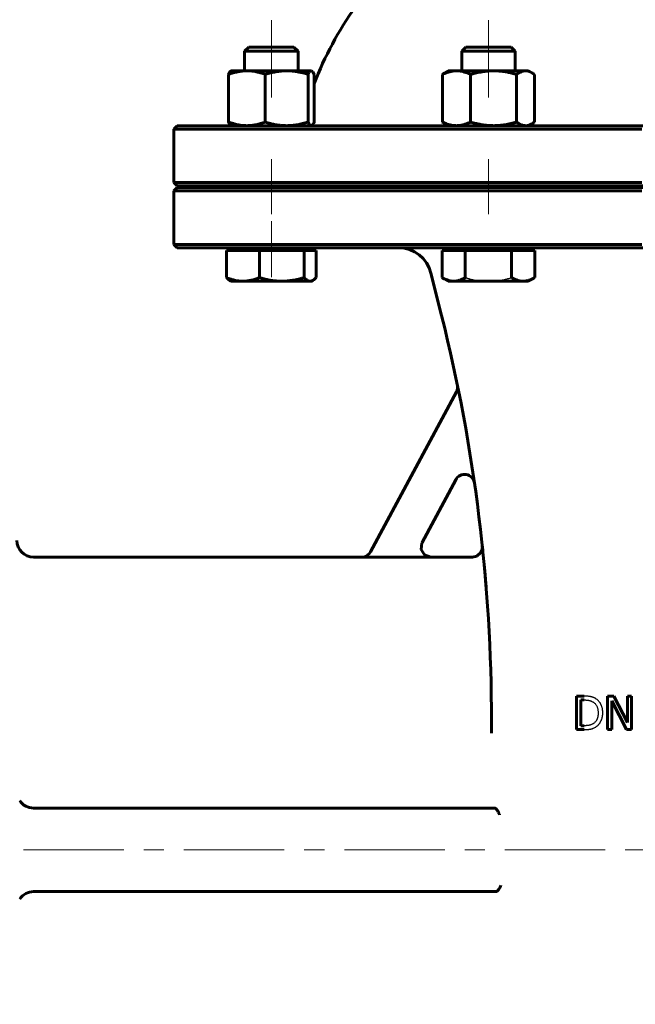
# Model space of a CAD drawing. Header units: millimetres. Extents: x 0 to 594, y 0 to 420.
# Tile 4 of 22: x 197 to 243, y 158 to 232. Entities that reach past the tile are written whole.
import ezdxf

# ---------------------------------------------------------------- set-up
doc = ezdxf.new("R2010")
doc.units = ezdxf.units.MM
for name, pattern in [('K5LT-1', [0]), ('K5LT_AXLED', [12, 7.5, -1.5, 1.5, -1.5]), ('K5LT_BASIC', [0]), ('K5LT_THIN', [0])]:
    doc.linetypes.add(name, pattern=pattern)
doc.layers.add('Системный слой', color=7, linetype='Continuous')
doc.layers.add('Системный слой (1)', color=7, linetype='Continuous', true_color=0x6c6c6c)
doc.styles.add('KDIMTEXTSTYLE', font='GOST_AU.SHX', dxfattribs={"width": 0.96, "oblique": 15, "height": 5})
doc.styles.add('KTEXTSTYLE', font='GOST_AU.SHX', dxfattribs={"width": 0.56, "height": 5})
doc.dimstyles.new('KDIMSTYLE (0.25)', dxfattribs={"dimtxt": 5, "dimasz": 1, "dimexe": 2, "dimexo": 0, "dimgap": 1, "dimtad": 1, "dimlfac": 4, "dimtxsty": 'KDIMTEXTSTYLE', "dimsah": 1, "dimcen": 0, "dimdle": 1, "dimadec": 0, "dimazin": 0, "dimtfac": 0.667, "dimtmove": 0, "dimatfit": 3, "dimfxl": 1, "dimtvp": 1, "dimtolj": 1, "dimtzin": 0, "dimarcsym": 0})

# ---------------------------------------------------------------- blocks, each defined once
blk = doc.blocks.new('U0')
at = {"layer": 'Системный слой (1)', "color": 143, "linetype": 'K5LT_BASIC', "lineweight": 60, "true_color": 0x33acca}
for p, q in [((222.439, 191.783), (197.905, 191.783)), ((230.722, 191.783), (227.623, 191.783))]:
    blk.add_line(p, q, dxfattribs=at)
blk = doc.blocks.new('U5')
at = {"layer": 'Системный слой (1)', "color": 143, "linetype": 'K5LT_BASIC', "lineweight": 60, "true_color": 0x33acca}
for p, q in [((208.655, 214.908), (243.405, 214.908)), ((243.405, 214.908), (278.155, 214.908))]:
    blk.add_line(p, q, dxfattribs=at)
blk = doc.blocks.new('U8')
at = {"layer": 'Системный слой (1)', "color": 143, "linetype": 'K5LT_BASIC', "lineweight": 60, "true_color": 0x33acca}
for p, q in [((243.405, 224.033), (208.655, 224.033)), ((278.155, 224.033), (243.405, 224.033))]:
    blk.add_line(p, q, dxfattribs=at)
blk = doc.blocks.new('U9')
at = {"layer": 'Системный слой (1)', "color": 143, "linetype": 'K5LT_BASIC', "lineweight": 60, "true_color": 0x33acca}
for start, end in [(106.60143, 113.29474), (66.70526, 73.39857), (130.49686, 159.04859), (20.93284, 49.50314)]:
    blk.add_arc((243.405, 217.771), 26.25, start, end, dxfattribs=at)
blk = doc.blocks.new('U15')
at = {"layer": 'Системный слой (1)', "color": 143, "linetype": 'K5LT_BASIC', "lineweight": 60, "true_color": 0x33acca}
for p, q in [((208.655, 219.533), (243.405, 219.533)), ((243.405, 219.533), (278.155, 219.533))]:
    blk.add_line(p, q, dxfattribs=at)
blk = doc.blocks.new('U17')
at = {"layer": 'Системный слой (1)', "color": 143, "linetype": 'K5LT_BASIC', "lineweight": 60, "true_color": 0x33acca}
for p, q in [((226.893, 192.364), (226.943, 192.848)), ((226.943, 192.848), (226.962, 192.888)), ((227.147, 191.954), (226.893, 192.364)), ((227.623, 191.783), (227.147, 191.954))]:
    blk.add_line(p, q, dxfattribs=at)
blk = doc.blocks.new('U19')
at = {"layer": 'Системный слой (1)', "color": 143, "linetype": 'K5LT_BASIC', "lineweight": 60, "true_color": 0x33acca}
for p, q in [((243.405, 219.408), (208.655, 219.408)), ((278.155, 219.408), (243.405, 219.408))]:
    blk.add_line(p, q, dxfattribs=at)
blk = doc.blocks.new('U21')
at = {"layer": 'Системный слой (1)', "color": 143, "linetype": 'K5LT_BASIC', "lineweight": 60, "true_color": 0x33acca}
for p, q in [((231.353, 192.128), (231.046, 191.857)), ((231.448, 192.347), (231.353, 192.128)), ((231.468, 192.464), (231.448, 192.347)), ((231.472, 192.524), (231.468, 192.464)), ((231.469, 192.594), (231.469, 192.594)), ((231.469, 192.594), (231.469, 192.594)), ((231.469, 192.594), (231.469, 192.594)), ((231.469, 192.594), (231.469, 192.594)), ((231.469, 192.594), (231.469, 192.593)), ((231.469, 192.593), (231.47, 192.592)), ((231.47, 192.592), (231.47, 192.591)), ((231.47, 192.591), (231.47, 192.59)), ((231.47, 192.59), (231.47, 192.588)), ((231.47, 192.588), (231.47, 192.588)), ((231.47, 192.588), (231.47, 192.588)), ((231.47, 192.588), (231.47, 192.587)), ((231.47, 192.587), (231.47, 192.587)), ((231.47, 192.587), (231.47, 192.587)), ((231.47, 192.587), (231.47, 192.586)), ((231.47, 192.586), (231.47, 192.585)), ((231.47, 192.585), (231.47, 192.585)), ((231.47, 192.585), (231.47, 192.585)), ((231.47, 192.585), (231.47, 192.584)), ((231.47, 192.584), (231.47, 192.584)), ((231.47, 192.584), (231.47, 192.584)), ((231.47, 192.584), (231.47, 192.584)), ((231.47, 192.584), (231.47, 192.584)), ((231.47, 192.584), (231.47, 192.583)), ((231.47, 192.583), (231.47, 192.582)), ((231.47, 192.582), (231.47, 192.582)), ((231.47, 192.582), (231.47, 192.582)), ((231.47, 192.582), (231.47, 192.582)), ((231.47, 192.582), (231.47, 192.581)), ((231.47, 192.581), (231.47, 192.579)), ((231.47, 192.579), (231.471, 192.576)), ((231.471, 192.576), (231.471, 192.568)), ((231.471, 192.568), (231.472, 192.554)), ((231.472, 192.554), (231.472, 192.524)), ((231.046, 191.857), (230.722, 191.783))]:
    blk.add_line(p, q, dxfattribs=at)
blk = doc.blocks.new('U33')
at = {"layer": 'Системный слой (1)', "color": 143, "linetype": 'K5LT_BASIC', "lineweight": 60, "true_color": 0x33acca}
for p, q in [((234.732, 228.132), (234.695, 228.133)), ((234.888, 228.109), (234.732, 228.132)), ((235.047, 228.054), (234.888, 228.109)), ((235.173, 227.989), (235.047, 228.054)), ((235.234, 227.953), (235.173, 227.989)), ((235.296, 227.911), (235.234, 227.953)), ((235.359, 227.865), (235.296, 227.911))]:
    blk.add_line(p, q, dxfattribs=at)
blk = doc.blocks.new('U36')
at = {"layer": 'Системный слой (1)', "color": 143, "linetype": 'K5LT_BASIC', "lineweight": 60, "true_color": 0x33acca}
for p, q in [((218.68, 228.131), (218.662, 228.133)), ((218.697, 228.126), (218.68, 228.131)), ((218.715, 228.118), (218.697, 228.126)), ((218.729, 228.109), (218.715, 228.118)), ((218.785, 228.052), (218.729, 228.109)), ((218.844, 227.959), (218.785, 228.052)), ((218.891, 227.865), (218.844, 227.959))]:
    blk.add_line(p, q, dxfattribs=at)
blk = doc.blocks.new('U39')
at = {"layer": 'Системный слой (1)', "color": 143, "linetype": 'K5LT_BASIC', "lineweight": 60, "true_color": 0x33acca}
for p, q in [((218.951, 212.59), (219.035, 212.676)), ((218.586, 212.408), (218.655, 212.415)), ((218.655, 212.415), (218.725, 212.435)), ((218.725, 212.435), (218.794, 212.469)), ((218.794, 212.469), (218.871, 212.521)), ((218.871, 212.521), (218.951, 212.59))]:
    blk.add_line(p, q, dxfattribs=at)
blk = doc.blocks.new('U40')
at = {"layer": 'Системный слой (1)', "color": 143, "linetype": 'K5LT_BASIC', "lineweight": 60, "true_color": 0x33acca}
for p, q in [((218.663, 224.033), (218.68, 224.035)), ((218.68, 224.035), (218.697, 224.04)), ((218.697, 224.04), (218.715, 224.048)), ((218.715, 224.048), (218.771, 224.097)), ((218.771, 224.097), (218.829, 224.18)), ((218.829, 224.18), (218.891, 224.301))]:
    blk.add_line(p, q, dxfattribs=at)
blk = doc.blocks.new('U42')
at = {"layer": 'Системный слой (1)', "color": 143, "linetype": 'K5LT_BASIC', "lineweight": 60, "true_color": 0x33acca}
for p, q in [((234.695, 224.033), (234.851, 224.049)), ((234.851, 224.049), (235.01, 224.097)), ((235.01, 224.097), (235.173, 224.177)), ((235.173, 224.177), (235.236, 224.215)), ((235.236, 224.215), (235.298, 224.256)), ((235.298, 224.256), (235.359, 224.301))]:
    blk.add_line(p, q, dxfattribs=at)
blk = doc.blocks.new('D8')
at = {"layer": 'Системный слой (1)'}
for points in [[(137.181, 346.783), (136.523, 351.783), (135.865, 346.783), (136.523, 347.283)], [(136.523, 126.783), (137.181, 131.783), (136.523, 131.283), (135.865, 131.783)]]:
    blk.add_hatch(color=7, dxfattribs=at).paths.add_polyline_path(points)
at = {"layer": 'Системный слой (1)', "color": 7, "linetype": 'K5LT_THIN', "lineweight": 18, "true_color": 0xffffff}
for p, q in [((241.53, 351.783), (134.523, 351.783)), ((135.865, 346.783), (136.523, 351.783)), ((136.523, 351.783), (137.181, 346.783)), ((136.523, 351.783), (136.523, 126.783)), ((136.523, 347.283), (135.865, 346.783)), ((137.181, 346.783), (136.523, 347.283)), ((136.523, 126.783), (135.865, 131.783)), ((135.865, 131.783), (136.523, 131.283)), ((136.523, 131.283), (137.181, 131.783)), ((137.181, 131.783), (136.523, 126.783)), ((196.655, 126.783), (134.523, 126.783))]:
    blk.add_line(p, q, dxfattribs=at)
blk.add_wipeout([(135.523, 233.61), (128.141, 233.61), (128.141, 244.502), (135.523, 244.502)]).dxf.layer = 'Системный слой (1)'
at = {"layer": 'Системный слой (1)', "color": 7, "insert": (128.936, 233.61), "char_height": 5, "attachment_point": 1, "rotation": 90, "style": 'KTEXTSTYLE'}
blk.add_mtext('\\H5.0;\\W1.000;\\Q15;\\Q15;\\W0.960;900', dxfattribs=at)
blk = doc.blocks.new('KDIMARROW_01')
at = {"layer": 'Системный слой'}
blk.add_hatch(color=0, dxfattribs=at).paths.add_polyline_path([(-5, -0.658), (0, 0), (-5, 0.658), (-4.5, 0)])
at = {"layer": 'Системный слой', "color": 0, "linetype": 'K5LT_THIN', "lineweight": 18}
for p, q in [((-4.5, 0), (-5, 0.658)), ((-5, 0.658), (0, 0)), ((0, 0), (-5, -0.658)), ((-5, -0.658), (-4.5, 0))]:
    blk.add_line(p, q, dxfattribs=at)
at = {"layer": 'Системный слой (1)', "color": 0, "linetype": 'K5LT_THIN', "lineweight": 18}
blk.add_line((243.405, 169.908), (243.155, 169.908), dxfattribs=at)

msp = doc.modelspace()

# ---------------------------------------------------------------- linework, layer by layer
at = {"layer": 'Системный слой (1)', "color": 30, "linetype": 'K5LT_AXLED', "lineweight": 18, "true_color": 0xff8000}
for p, q in [((215.6886, 226.133), (215.6886, 231.908)), ((231.9245, 231.908), (231.9245, 226.133)), ((215.6886, 217.408), (215.6886, 221.533)), ((231.9245, 221.533), (231.9245, 217.408)), ((215.6886, 212.7079), (215.6886, 216.908)), ((185.155, 169.908), (300.655, 169.908))]:
    msp.add_line(p, q, dxfattribs=at)
at = {"layer": 'Системный слой (1)', "color": 143, "linetype": 'K5LT_BASIC', "lineweight": 60, "true_color": 0x33acca}
for p, q in [((213.9953, 229.908), (213.6886, 229.6012)), ((213.6886, 229.6012), (217.1028, 229.6012)), ((213.6886, 228.133), (213.6886, 229.6012)), ((217.3819, 229.908), (213.9953, 229.908)), ((217.1028, 229.6012), (217.6886, 229.6012)), ((217.3819, 229.908), (217.6886, 229.6012)), ((217.6886, 228.133), (217.6886, 229.6012)), ((230.2312, 229.908), (229.9245, 229.6012)), ((229.9245, 228.133), (229.9245, 229.6012)), ((229.9245, 229.6012), (233.9245, 229.6012)), ((233.6178, 229.908), (230.2312, 229.908)), ((233.6178, 229.908), (233.9245, 229.6012)), ((233.9245, 228.133), (233.9245, 229.6012)), ((212.6886, 228.133), (212.6623, 228.1178)), ((212.6886, 228.133), (213.8596, 228.133)), ((213.8596, 228.133), (216.8335, 228.133)), ((216.8335, 228.133), (218.6625, 228.133)), ((218.6625, 228.133), (218.6886, 228.133)), ((218.6886, 228.133), (218.7149, 228.1178)), ((228.9245, 228.133), (228.6758, 227.9894)), ((228.9245, 228.133), (229.5423, 228.133)), ((229.5423, 228.133), (232.3126, 228.133)), ((232.3126, 228.133), (234.6948, 228.133)), ((234.6948, 228.133), (234.9245, 228.133)), ((234.9245, 228.133), (235.1732, 227.9894)), ((212.4867, 227.865), (212.4867, 224.3009)), ((215.2325, 227.865), (215.2325, 224.3009)), ((218.4344, 227.865), (218.4344, 224.3009)), ((218.8905, 227.865), (218.8905, 224.3009)), ((228.4895, 227.865), (228.4895, 224.3009)), ((230.5952, 227.865), (230.5952, 224.3009)), ((234.0301, 227.865), (234.0301, 224.3009)), ((235.3595, 227.865), (235.3595, 224.3009)), ((208.655, 224.033), (208.405, 223.783)), ((208.405, 219.783), (208.405, 223.783)), ((208.405, 223.783), (243.405, 223.783)), ((212.6886, 224.033), (212.6623, 224.0482)), ((218.6886, 224.033), (218.7149, 224.0482)), ((228.9245, 224.033), (228.6757, 224.1766)), ((234.9245, 224.033), (235.1732, 224.1766)), ((243.405, 219.783), (208.405, 219.783)), ((208.655, 219.533), (208.405, 219.783)), ((208.655, 219.408), (208.405, 219.158)), ((213.6886, 219.408), (213.6886, 219.533)), ((217.6886, 219.408), (217.6886, 219.533)), ((218.405, 219.408), (218.405, 219.533)), ((229.9245, 219.408), (229.9245, 219.533)), ((233.9245, 219.408), (233.9245, 219.533)), ((208.405, 215.158), (208.405, 219.158)), ((208.405, 219.158), (243.405, 219.158)), ((208.655, 214.908), (208.405, 215.158)), ((243.405, 215.158), (208.405, 215.158)), ((212.6886, 214.7079), (212.6886, 214.908)), ((218.6886, 214.7079), (218.6886, 214.908)), ((228.9245, 214.7079), (228.9245, 214.908)), ((234.9245, 214.7079), (234.9245, 214.908)), ((212.3425, 214.7079), (213.5673, 214.7079)), ((212.3425, 214.7079), (212.3425, 212.6759)), ((213.5673, 214.7079), (214.792, 214.7079)), ((214.792, 214.7079), (214.792, 212.6759)), ((214.792, 214.7079), (216.4651, 214.7079)), ((216.4651, 214.7079), (218.1381, 214.7079)), ((218.1381, 214.7079), (218.5864, 214.7079)), ((218.1381, 214.7079), (218.1381, 212.6759)), ((218.5864, 214.7079), (219.0347, 214.7079)), ((219.0347, 214.7079), (219.0347, 212.6759)), ((228.4604, 214.7079), (229.3264, 214.7079)), ((228.4604, 214.7079), (228.4604, 212.6759)), ((229.3264, 214.7079), (230.1924, 214.7079)), ((230.1924, 214.7079), (231.9245, 214.7079)), ((230.1924, 214.7079), (230.1924, 212.6759)), ((231.9245, 214.7079), (233.6565, 214.7079)), ((233.6565, 214.7079), (233.6565, 212.6759)), ((233.6565, 214.7079), (234.5226, 214.7079)), ((234.5226, 214.7079), (235.3886, 214.7079)), ((235.3886, 214.7079), (235.3886, 212.6759)), ((228.4228, 209.8367), (227.6284, 213.0143)), ((228.9245, 212.4079), (228.4604, 212.6759)), ((234.9245, 212.4079), (235.3886, 212.6759)), ((212.6886, 212.4079), (212.5828, 212.469)), ((213.5673, 212.4079), (212.6886, 212.4079)), ((216.4651, 212.4079), (213.5673, 212.4079)), ((218.5864, 212.4079), (216.4651, 212.4079)), ((218.6886, 212.4079), (218.5864, 212.4079)), ((218.6886, 212.4079), (218.7944, 212.469)), ((229.3264, 212.4079), (228.9245, 212.4079)), ((231.9245, 212.4079), (229.3264, 212.4079)), ((234.5226, 212.4079), (231.9245, 212.4079)), ((234.9245, 212.4079), (234.5226, 212.4079)), ((223.0955, 192.1696), (229.5277, 204.1502)), ((229.4773, 197.5725), (226.9575, 192.8791)), ((231.4753, 192.5374), (231.4754, 192.5366)), ((231.5012, 192.2867), (231.4807, 192.4862)), ((222.4344, 191.774), (227.618, 191.774)), ((239.0726, 181.3976), (238.5033, 181.3976)), ((238.5033, 181.3976), (238.5033, 178.8976)), ((238.8356, 181.1099), (239.0888, 181.1099)), ((238.8356, 179.1853), (238.8356, 181.1099)), ((240.8352, 181.3976), (240.8352, 178.8976)), ((241.3072, 181.3976), (240.8352, 181.3976)), ((241.1451, 181.0532), (242.2513, 178.8976)), ((241.1451, 178.8976), (241.1451, 181.0532)), ((242.3141, 179.4183), (241.3072, 181.3976)), ((242.6241, 181.3976), (242.3141, 181.3976)), ((242.3141, 181.3976), (242.3141, 179.4183)), ((242.6241, 178.8976), (242.6241, 181.3976)), ((232.155, 178.6329), (232.155, 179.5198)), ((238.5033, 178.8976), (239.0787, 178.8976)), ((239.0888, 179.1853), (238.8356, 179.1853)), ((240.8352, 178.8976), (241.1451, 178.8976)), ((242.2513, 178.8976), (242.6241, 178.8976)), ((232.3478, 173.033), (197.905, 173.033)), ((232.3478, 173.033), (232.3859, 173.033)), ((232.4539, 166.783), (197.905, 166.783)), ((232.4786, 166.783), (232.4539, 166.783))]:
    msp.add_line(p, q, dxfattribs=at)
for centre, radius, start, end in [((225.203, 212.408), 2.5, 14.036243, 90), ((107.155, 179.5198), 125, 0, 14.036243), ((228.867, 204.5049), 0.75, 331.769278, 11.600578), ((230.1381, 197.2177), 0.75, 8.188963, 151.769278), ((197.905, 193.033), 1.25, 180, 270), ((107.155, 179.5198), 125, 5.892522, 5.978059), ((197.905, 174.283), 1.25, 213.848581, 270), ((232.386, 172.9534), 0.0796, 86.644642, 90.038753), ((197.905, 165.533), 1.25, 90, 146.151419)]:
    msp.add_arc(centre, radius, start, end, dxfattribs=at)
for points, knots in [([(213.8596, 228.133), (213.7998, 228.133), (213.6823, 228.1298), (213.5072, 228.1155), (213.3379, 228.0931), (213.1721, 228.0633), (213.007, 228.0262), (212.8392, 227.9814), (212.6661, 227.9282), (212.5474, 227.8871), (212.4867, 227.865)], [0, 0, 0, 0, 1.5561945, 3.0194364, 4.4038421, 5.7276839, 7.0281179, 8.3245101, 9.6434552, 11, 11, 11, 11]), ([(215.2325, 227.865), (215.1138, 227.9082), (214.9148, 227.9734), (214.667, 228.0377), (214.4533, 228.0817), (214.2568, 228.1111), (214.0532, 228.1291), (213.9249, 228.133), (213.8596, 228.133)], [0, 0, 0, 0, 2.0992976, 3.6661943, 4.8141621, 6.3662407, 7.6678686, 9, 9, 9, 9]), ([(216.8335, 228.133), (216.7637, 228.133), (216.6267, 228.1298), (216.4225, 228.1155), (216.2251, 228.0931), (216.0318, 228.0633), (215.8393, 228.0262), (215.6436, 227.9814), (215.4417, 227.9282), (215.3033, 227.8871), (215.2325, 227.865)], [0, 0, 0, 0, 1.5561945, 3.0194364, 4.4038421, 5.7276839, 7.0281179, 8.3245101, 9.6434552, 11, 11, 11, 11]), ([(218.4344, 227.865), (218.2961, 227.9082), (218.064, 227.9734), (217.775, 228.0377), (217.5258, 228.0817), (217.2967, 228.1111), (217.0592, 228.1291), (216.9096, 228.133), (216.8335, 228.133)], [0, 0, 0, 0, 2.0992976, 3.6661943, 4.8141621, 6.3662407, 7.6678686, 9, 9, 9, 9]), ([(218.6625, 228.133), (218.6525, 228.133), (218.633, 228.1298), (218.6039, 228.1155), (218.5758, 228.0931), (218.5483, 228.0633), (218.5209, 228.0262), (218.493, 227.9814), (218.4642, 227.9282), (218.4445, 227.8871), (218.4344, 227.865)], [0, 0, 0, 0, 1.5561945, 3.0194364, 4.4038421, 5.7276839, 7.0281179, 8.3245101, 9.6434552, 11, 11, 11, 11]), ([(229.5423, 228.133), (229.4964, 228.133), (229.4064, 228.1298), (229.2721, 228.1155), (229.1422, 228.0931), (229.0151, 228.0633), (228.8885, 228.0262), (228.7599, 227.9814), (228.6271, 227.9282), (228.5361, 227.8871), (228.4895, 227.865)], [0, 0, 0, 0, 1.5561945, 3.0194364, 4.4038421, 5.7276839, 7.0281179, 8.3245101, 9.6434552, 11, 11, 11, 11]), ([(230.5952, 227.865), (230.5042, 227.9082), (230.3515, 227.9734), (230.1615, 228.0377), (229.9976, 228.0817), (229.847, 228.1111), (229.6908, 228.1291), (229.5924, 228.133), (229.5423, 228.133)], [0, 0, 0, 0, 2.0992976, 3.6661943, 4.8141621, 6.3662407, 7.6678686, 9, 9, 9, 9]), ([(232.3126, 228.133), (232.2378, 228.133), (232.0909, 228.1298), (231.8718, 228.1155), (231.66, 228.0931), (231.4526, 228.0633), (231.2461, 228.0262), (231.0362, 227.9814), (230.8196, 227.9282), (230.6711, 227.8871), (230.5952, 227.865)], [0, 0, 0, 0, 1.5561945, 3.0194364, 4.4038421, 5.7276839, 7.0281179, 8.3245101, 9.6434552, 11, 11, 11, 11]), ([(234.0301, 227.865), (233.9045, 227.9016), (233.6727, 227.9633), (233.3982, 228.0228), (233.1808, 228.0616), (232.9759, 228.092), (232.7452, 228.1168), (232.5152, 228.1304), (232.374, 228.133), (232.3126, 228.133)], [0, 0, 0, 0, 1.9742513, 3.7680806, 4.7008541, 5.7979446, 7.4303614, 8.8873454, 10, 10, 10, 10]), ([(234.6948, 228.133), (234.6658, 228.133), (234.609, 228.1298), (234.5242, 228.1155), (234.4422, 228.0931), (234.362, 228.0633), (234.282, 228.0262), (234.2008, 227.9814), (234.117, 227.9282), (234.0595, 227.8871), (234.0301, 227.865)], [0, 0, 0, 0, 1.5561945, 3.0194364, 4.4038421, 5.7276839, 7.0281179, 8.3245101, 9.6434552, 11, 11, 11, 11]), ([(212.4867, 227.865), (212.5026, 227.9), (212.5324, 227.9601), (212.573, 228.027), (212.6102, 228.0755), (212.6393, 228.1029), (212.6567, 228.1146), (212.6623, 228.1178)], [0, 0, 0, 0, 1.9873205, 3.838925, 5.4823064, 7.2028482, 8, 8, 8, 8]), ([(212.4867, 224.3009), (212.6053, 224.2577), (212.8043, 224.1925), (213.0522, 224.1282), (213.2659, 224.0842), (213.4623, 224.0548), (213.666, 224.0368), (213.7943, 224.033), (213.8596, 224.033)], [0, 0, 0, 0, 2.0992976, 3.6661943, 4.8141621, 6.3662407, 7.6678686, 9, 9, 9, 9]), ([(212.6623, 224.0482), (212.6484, 224.0562), (212.6236, 224.076), (212.5859, 224.1207), (212.5478, 224.1788), (212.5141, 224.2422), (212.4929, 224.2872), (212.4867, 224.3009)], [0, 0, 0, 0, 1.995787, 3.5719003, 5.3286887, 7.2193529, 8, 8, 8, 8]), ([(213.8596, 224.033), (213.9194, 224.033), (214.0369, 224.0362), (214.212, 224.0504), (214.3813, 224.0728), (214.5471, 224.1027), (214.7122, 224.1398), (214.8799, 224.1845), (215.0531, 224.2377), (215.1718, 224.2788), (215.2325, 224.3009)], [0, 0, 0, 0, 1.5561945, 3.0194364, 4.4038421, 5.7276839, 7.0281179, 8.3245101, 9.6434552, 11, 11, 11, 11]), ([(215.2325, 224.3009), (215.3709, 224.2577), (215.6029, 224.1925), (215.892, 224.1282), (216.1411, 224.0842), (216.3702, 224.0548), (216.6077, 224.0368), (216.7574, 224.033), (216.8335, 224.033)], [0, 0, 0, 0, 2.0992976, 3.6661943, 4.8141621, 6.3662407, 7.6678686, 9, 9, 9, 9]), ([(216.8335, 224.033), (216.9032, 224.033), (217.0402, 224.0362), (217.2444, 224.0504), (217.4419, 224.0728), (217.6352, 224.1027), (217.8277, 224.1398), (218.0233, 224.1845), (218.2252, 224.2377), (218.3636, 224.2788), (218.4344, 224.3009)], [0, 0, 0, 0, 1.5561945, 3.0194364, 4.4038421, 5.7276839, 7.0281179, 8.3245101, 9.6434552, 11, 11, 11, 11]), ([(218.4344, 224.3009), (218.4541, 224.2577), (218.4872, 224.1925), (218.5284, 224.1282), (218.5639, 224.0842), (218.5965, 224.0548), (218.6303, 224.0368), (218.6516, 224.033), (218.6625, 224.033)], [0, 0, 0, 0, 2.0992976, 3.6661943, 4.8141621, 6.3662407, 7.6678686, 9, 9, 9, 9]), ([(228.6758, 224.1766), (228.6302, 224.2028), (228.568, 224.2432), (228.5063, 224.2883), (228.4895, 224.3009)], [0, 0, 0, 0, 3.6351707, 5, 5, 5, 5]), ([(228.4895, 224.3009), (228.5805, 224.2577), (228.7331, 224.1925), (228.9232, 224.1282), (229.087, 224.0842), (229.2377, 224.0548), (229.3939, 224.0368), (229.4923, 224.033), (229.5423, 224.033)], [0, 0, 0, 0, 2.0992976, 3.6661943, 4.8141621, 6.3662407, 7.6678686, 9, 9, 9, 9]), ([(229.5423, 224.033), (229.5882, 224.033), (229.6783, 224.0362), (229.8126, 224.0504), (229.9424, 224.0728), (230.0695, 224.1027), (230.1961, 224.1398), (230.3248, 224.1845), (230.4576, 224.2377), (230.5486, 224.2788), (230.5952, 224.3009)], [0, 0, 0, 0, 1.5561945, 3.0194364, 4.4038421, 5.7276839, 7.0281179, 8.3245101, 9.6434552, 11, 11, 11, 11]), ([(230.5952, 224.3009), (230.7208, 224.2643), (230.9526, 224.2026), (231.2271, 224.1431), (231.4445, 224.1044), (231.6494, 224.0739), (231.8801, 224.0491), (232.1101, 224.0355), (232.2513, 224.033), (232.3126, 224.033)], [0, 0, 0, 0, 1.9742513, 3.7680806, 4.7008541, 5.7979446, 7.4303614, 8.8873454, 10, 10, 10, 10]), ([(232.3126, 224.033), (232.3875, 224.033), (232.5344, 224.0362), (232.7535, 224.0504), (232.9653, 224.0728), (233.1727, 224.1027), (233.3792, 224.1398), (233.5891, 224.1845), (233.8057, 224.2377), (233.9542, 224.2788), (234.0301, 224.3009)], [0, 0, 0, 0, 1.5561945, 3.0194364, 4.4038421, 5.7276839, 7.0281179, 8.3245101, 9.6434552, 11, 11, 11, 11]), ([(234.0301, 224.3009), (234.0876, 224.2577), (234.1839, 224.1925), (234.3039, 224.1282), (234.4074, 224.0842), (234.5025, 224.0548), (234.6011, 224.0368), (234.6632, 224.033), (234.6948, 224.033)], [0, 0, 0, 0, 2.0992976, 3.6661943, 4.8141621, 6.3662407, 7.6678686, 9, 9, 9, 9]), ([(212.3425, 212.6759), (212.4484, 212.6327), (212.6259, 212.5675), (212.847, 212.5032), (213.0376, 212.4592), (213.2129, 212.4298), (213.3946, 212.4118), (213.5091, 212.4079), (213.5673, 212.4079)], [0, 0, 0, 0, 2.0992976, 3.6661943, 4.8141621, 6.3662407, 7.6678686, 9, 9, 9, 9]), ([(212.5828, 212.469), (212.5563, 212.4843), (212.5053, 212.5189), (212.4251, 212.5882), (212.3711, 212.644), (212.3425, 212.6759)], [0, 0, 0, 0, 2.1204198, 3.9842351, 6, 6, 6, 6]), ([(213.5673, 212.4079), (213.6207, 212.4079), (213.7254, 212.4111), (213.8817, 212.4254), (214.0327, 212.4478), (214.1806, 212.4777), (214.3278, 212.5147), (214.4775, 212.5595), (214.6319, 212.6127), (214.7378, 212.6538), (214.792, 212.6759)], [0, 0, 0, 0, 1.5561945, 3.0194364, 4.4038421, 5.7276839, 7.0281179, 8.3245101, 9.6434552, 11, 11, 11, 11]), ([(214.792, 212.6759), (214.9144, 212.6393), (215.1402, 212.5776), (215.4076, 212.5181), (215.6194, 212.4793), (215.819, 212.4489), (216.0437, 212.4241), (216.2678, 212.4105), (216.4053, 212.4079), (216.4651, 212.4079)], [0, 0, 0, 0, 1.9742513, 3.7680806, 4.7008541, 5.7979446, 7.4303614, 8.8873454, 10, 10, 10, 10]), ([(216.4651, 212.4079), (216.538, 212.4079), (216.6811, 212.4111), (216.8945, 212.4254), (217.1008, 212.4478), (217.3028, 212.4777), (217.504, 212.5147), (217.7084, 212.5595), (217.9194, 212.6127), (218.0641, 212.6538), (218.1381, 212.6759)], [0, 0, 0, 0, 1.5561945, 3.0194364, 4.4038421, 5.7276839, 7.0281179, 8.3245101, 9.6434552, 11, 11, 11, 11]), ([(218.1381, 212.6759), (218.1768, 212.6327), (218.2418, 212.5675), (218.3227, 212.5032), (218.3925, 212.4592), (218.4567, 212.4298), (218.5232, 212.4118), (218.5651, 212.4079), (218.5864, 212.4079)], [0, 0, 0, 0, 2.0992976, 3.6661943, 4.8141621, 6.3662407, 7.6678686, 9, 9, 9, 9]), ([(228.4604, 212.6759), (228.5352, 212.6327), (228.6608, 212.5675), (228.8171, 212.5032), (228.9519, 212.4592), (229.0758, 212.4298), (229.2043, 212.4118), (229.2852, 212.4079), (229.3264, 212.4079)], [0, 0, 0, 0, 2.0992976, 3.6661943, 4.8141621, 6.3662407, 7.6678686, 9, 9, 9, 9]), ([(229.3264, 212.4079), (229.3641, 212.4079), (229.4382, 212.4111), (229.5487, 212.4254), (229.6555, 212.4478), (229.7601, 212.4777), (229.8642, 212.5147), (229.97, 212.5595), (230.0792, 212.6127), (230.1541, 212.6538), (230.1924, 212.6759)], [0, 0, 0, 0, 1.5561945, 3.0194364, 4.4038421, 5.7276839, 7.0281179, 8.3245101, 9.6434552, 11, 11, 11, 11]), ([(233.6565, 212.6759), (233.7314, 212.6327), (233.8569, 212.5675), (234.0133, 212.5032), (234.148, 212.4592), (234.272, 212.4298), (234.4004, 212.4118), (234.4814, 212.4079), (234.5226, 212.4079)], [0, 0, 0, 0, 2.0992976, 3.6661943, 4.8141621, 6.3662407, 7.6678686, 9, 9, 9, 9]), ([(234.5226, 212.4079), (234.5603, 212.4079), (234.6344, 212.4111), (234.7449, 212.4254), (234.8517, 212.4478), (234.9562, 212.4777), (235.0604, 212.5147), (235.1662, 212.5595), (235.2754, 212.6127), (235.3503, 212.6538), (235.3886, 212.6759)], [0, 0, 0, 0, 1.5561945, 3.0194364, 4.4038421, 5.7276839, 7.0281179, 8.3245101, 9.6434552, 11, 11, 11, 11]), ([(222.4394, 191.783), (222.5934, 191.783), (222.8622, 191.8688), (223.0455, 192.0764), (223.1002, 192.1782)], [0, 0, 0, 0, 0.5714281, 1, 1, 1, 1]), ([(231.7515, 189.5531), (231.7413, 189.6802), (231.7311, 189.8037), (231.7112, 190.043), (231.7013, 190.1588), (231.682, 190.383), (231.6726, 190.4912), (231.6628, 190.6013), (231.6623, 190.6071), (231.6591, 190.6427), (231.6563, 190.675), (231.6477, 190.7699), (231.6419, 190.8348), (231.6353, 190.9069), (231.6344, 190.9165), (231.632, 190.9427), (231.6305, 190.9592), (231.6285, 190.9817), (231.6279, 190.9878), (231.6271, 190.9962), (231.6269, 190.9985), (231.6266, 191.0016), (231.6266, 191.0025), (231.6265, 191.0036), (231.6264, 191.004), (231.6264, 191.0046), (231.6263, 191.0049), (231.6263, 191.0054), (231.6263, 191.0057), (231.6262, 191.0062), (231.6262, 191.0066), (231.6261, 191.0076), (231.626, 191.0083), (231.6258, 191.0103), (231.6257, 191.0117), (231.6253, 191.0157), (231.6251, 191.0184), (231.6244, 191.0265), (231.6239, 191.0318), (231.6224, 191.0478), (231.6214, 191.0584), (231.6185, 191.0899), (231.6166, 191.1107), (231.6133, 191.1461), (231.61, 191.1806), (231.6087, 191.1952)], [0, 0, 0, 0, 5.1071838, 5.1071838, 10.2143676, 10.2143676, 15.3215514, 15.3215514, 15.5985787, 15.5985787, 17.1304272, 17.1304272, 20.4287351, 20.4287351, 20.94085, 20.94085, 21.824337, 21.824337, 22.1556497, 22.1556497, 22.2798939, 22.2798939, 22.3264862, 22.3264862, 22.3439586, 22.3439586, 22.361431, 22.361431, 22.3726909, 22.3726909, 22.3921047, 22.3921047, 22.4293791, 22.4293791, 22.5031514, 22.5031514, 22.6503076, 22.6503076, 22.9438436, 22.9438436, 23.5293624, 23.5293624, 24.6972938, 24.6972938, 25.5359189, 25.5359189, 25.5359189, 25.5359189]), ([(231.6314, 190.9501), (231.6341, 190.9202), (231.6388, 190.8688), (231.6444, 190.8076), (231.6472, 190.7766), (231.6539, 190.7014), (231.6579, 190.6568), (231.666, 190.5661), (231.6701, 190.5199), (231.675, 190.4634), (231.6759, 190.4537), (231.6824, 190.3784), (231.688, 190.314), (231.6938, 190.2472)], [0, 0, 0, 0, 1.9118955, 1.9118955, 3.823791, 3.823791, 6.5004474, 6.5004474, 9.1771038, 9.1771038, 9.7367435, 9.7367435, 13.3832818, 13.3832818, 13.3832818, 13.3832818]), ([(232.7612, 172.533), (232.7512, 172.552), (232.7293, 172.594), (232.6963, 172.6578), (232.6606, 172.7251), (232.6277, 172.7843), (232.5884, 172.8497), (232.5536, 172.9017), (232.516, 172.9495), (232.4835, 172.9842), (232.4476, 173.0133), (232.4169, 173.0288), (232.3976, 173.0324), (232.3907, 173.0328)], [0, 0, 0, 0, 1.475424, 2.995538, 4.123095, 5.6623467, 6.6709585, 8.3892791, 9.3841459, 10.6383544, 11.8108078, 13.1987887, 14, 14, 14, 14]), ([(232.4786, 166.783), (232.4848, 166.7832), (232.494, 166.784), (232.5063, 166.7864), (232.5157, 166.789), (232.5251, 166.7924), (232.5346, 166.7965), (232.5442, 166.8013), (232.5538, 166.8068), (232.5636, 166.813), (232.5733, 166.8199), (232.583, 166.8273), (232.5957, 166.8378), (232.6112, 166.852), (232.6261, 166.8673), (232.6375, 166.8799), (232.6509, 166.8954), (232.6635, 166.9112), (232.6754, 166.9271), (232.682, 166.9361), (232.6944, 166.9535), (232.7109, 166.9782), (232.7324, 167.0126), (232.7483, 167.0397), (232.7621, 167.0638), (232.7754, 167.0876), (232.7904, 167.1152), (232.8049, 167.1427), (232.8207, 167.1728), (232.8388, 167.2081), (232.853, 167.236), (232.8592, 167.2481)], [0, 0, 0, 0, 1.3529011, 2.0257586, 2.6980426, 3.3699654, 4.0451523, 4.7235492, 5.4095078, 6.1019464, 6.7978406, 7.4913874, 8.1777831, 9.5376273, 10.8601334, 11.5078276, 12.1402318, 13.9556872, 14.526046, 15.0828995, 15.625265, 17.6969923, 19.5113802, 21.6581043, 22.2501258, 23.4715618, 25.5043109, 26.6094193, 27.755319, 30.1461985, 32, 32, 32, 32])]:
    msp.add_open_spline(points, degree=3, knots=knots, dxfattribs=at)
msp.add_open_spline([(228.4895, 227.865), (228.5542, 227.9137), (228.6159, 227.9548), (228.6758, 227.9894)], degree=3, dxfattribs=at)
at = {"layer": 'Системный слой (1)', "color": 7, "linetype": 'K5LT-1'}
for points, knots in [([(230.1924, 212.6759), (230.2069, 212.6717), (230.2361, 212.6634), (230.2799, 212.6511), (230.3237, 212.639), (230.3814, 212.6235), (230.4524, 212.6051), (230.5797, 212.5734), (230.7464, 212.5356), (230.9476, 212.4964), (231.1104, 212.47), (231.2377, 212.4525), (231.3506, 212.4389), (231.4809, 212.4261), (231.6778, 212.4122), (231.8254, 212.408), (231.9245, 212.4079)], [0, 0, 0, 0, 0.0161629, 0.03232579, 0.04848869, 0.06465158, 0.09697738, 0.12930317, 0.21136627, 0.29342937, 0.37297705, 0.41275089, 0.45252472, 0.51510646, 0.57768819, 0.70285166, 0.70285166, 0.70285166, 0.70285166]), ([(231.9245, 212.4079), (231.9454, 212.4079), (231.9869, 212.4082), (232.0486, 212.4093), (232.1099, 212.4111), (232.1919, 212.4145), (232.2946, 212.4206), (232.4344, 212.4321), (232.5915, 212.4493), (232.7671, 212.4741), (232.9454, 212.5046), (233.1502, 212.5457), (233.3419, 212.5906), (233.4971, 212.6313), (233.588, 212.6563), (233.6337, 212.6693), (233.6565, 212.6759)], [0.70285166, 0.70285166, 0.70285166, 0.70285166, 0.72895569, 0.75505972, 0.78116376, 0.80726779, 0.85947585, 0.91168391, 0.98477721, 1.05787051, 1.13096381, 1.20405711, 1.30488022, 1.35529177, 1.38049755, 1.40570333, 1.40570333, 1.40570333, 1.40570333]), ([(227.618, 191.774), (227.5873, 191.774), (227.5263, 191.7779), (227.4633, 191.7897), (227.4155, 191.802), (227.3821, 191.8119), (227.3497, 191.8238), (227.3277, 191.8329), (227.3108, 191.8401), (227.289, 191.8503), (227.2462, 191.8722), (227.2113, 191.8936), (227.1825, 191.914), (227.174, 191.9202), (227.1612, 191.9298), (227.1404, 191.9463), (227.1003, 191.981), (227.0482, 192.0348), (226.9939, 192.1064), (226.956, 192.1706), (226.9303, 192.225), (226.9178, 192.2567), (226.9106, 192.277), (226.9073, 192.287), (226.9022, 192.3027), (226.8951, 192.3272), (226.883, 192.3766), (226.876, 192.4212), (226.8727, 192.4574), (226.8717, 192.4688), (226.8706, 192.4873), (226.8697, 192.5145), (226.8701, 192.5671), (226.8767, 192.64), (226.8951, 192.7264), (226.922, 192.8065), (226.9447, 192.8553), (226.9575, 192.8791)], [0, 0, 0, 0, 0.03677827, 0.07355653, 0.07734332, 0.09641322, 0.11548312, 0.11900011, 0.12517856, 0.13753545, 0.14799157, 0.18316148, 0.18690638, 0.19061955, 0.1957985, 0.20615639, 0.22257226, 0.25970392, 0.29561765, 0.33064492, 0.3493306, 0.36801627, 0.37165316, 0.37527079, 0.38071269, 0.3915965, 0.40600517, 0.44218145, 0.44594961, 0.44982362, 0.45596046, 0.46823413, 0.48242686, 0.51923982, 0.55605277, 0.58842037, 0.62078796, 0.62078796, 0.62078796, 0.62078796]), ([(223.0955, 192.1696), (223.0808, 192.1422), (223.0481, 192.0895), (222.9894, 192.0167), (222.9386, 191.9676), (222.9022, 191.9376), (222.8772, 191.9183), (222.835, 191.8889), (222.7852, 191.8603), (222.7348, 191.8367), (222.706, 191.8251), (222.6608, 191.8086), (222.6246, 191.7981), (222.5661, 191.7854), (222.5119, 191.7768), (222.4603, 191.774), (222.4344, 191.774)], [0, 0, 0, 0, 0.03727612, 0.07455225, 0.1125418, 0.12199589, 0.13144998, 0.15035815, 0.18387722, 0.2005857, 0.21729418, 0.22120638, 0.25853553, 0.2623485, 0.29341458, 0.32448066, 0.32448066, 0.32448066, 0.32448066]), ([(239.9681, 181.1991), (239.9607, 181.2039), (239.9458, 181.2134), (239.9153, 181.2316), (239.8829, 181.249), (239.8486, 181.2657), (239.8214, 181.278), (239.7934, 181.2898), (239.7647, 181.3011), (239.7352, 181.3118), (239.705, 181.3219), (239.674, 181.3316), (239.6494, 181.3386), (239.6318, 181.3433), (239.6183, 181.3469), (239.6011, 181.3511), (239.5798, 181.356), (239.5585, 181.3603), (239.5372, 181.3644), (239.5092, 181.3692), (239.4602, 181.3766), (239.3861, 181.3852), (239.3063, 181.3912), (239.2384, 181.3945), (239.1852, 181.3963), (239.1298, 181.3974), (239.0918, 181.3976), (239.0726, 181.3976)], [-1.166779, -1.166779, -1.166779, -1.166779, -1.1217425, -1.076706, -0.9866331, -0.9391678, -0.8917026, -0.8442373, -0.7967721, -0.7493068, -0.7018416, -0.6543763, -0.6069111, -0.5922932, -0.5776752, -0.5484394, -0.5192036, -0.4899677, -0.4638705, -0.4377733, -0.385579, -0.2891842, -0.1927895, -0.1445921, -0.0963947, -0.0481974, 0, 0, 0, 0]), ([(239.0888, 181.1099), (239.1019, 181.1099), (239.1279, 181.1098), (239.1661, 181.1089), (239.2033, 181.1075), (239.2379, 181.1056), (239.27, 181.1034), (239.2999, 181.1007), (239.3289, 181.0976), (239.356, 181.0942), (239.3812, 181.0906), (239.4047, 181.0867), (239.4275, 181.0825), (239.4456, 181.0788), (239.4594, 181.0757), (239.4721, 181.0727), (239.4879, 181.0688), (239.5066, 181.0637), (239.5253, 181.0583), (239.5438, 181.0526), (239.5683, 181.0444), (239.5939, 181.0351), (239.6443, 181.015), (239.6947, 180.9911), (239.7368, 180.9674), (239.7493, 180.96)], [-0.20022346, -0.20022346, -0.20022346, -0.20022346, -0.19134866, -0.18247387, -0.17359908, -0.16472429, -0.15683988, -0.14895548, -0.14107107, -0.13318667, -0.12614956, -0.11911245, -0.11207534, -0.10503823, -0.10187938, -0.09872053, -0.09240284, -0.08608514, -0.07976745, -0.07344975, -0.06713206, -0.05449667, -0.04687042, -0.01397339, 0, 0, 0, 0]), ([(240.4745, 180.1456), (240.4745, 180.1628), (240.4741, 180.197), (240.4721, 180.2476), (240.4687, 180.2973), (240.4626, 180.3598), (240.4521, 180.4337), (240.4354, 180.516), (240.4146, 180.5933), (240.3914, 180.662), (240.3662, 180.7242), (240.3396, 180.7803), (240.3105, 180.8341), (240.2872, 180.8722), (240.2495, 180.9297), (240.1931, 181.0044), (240.1003, 181.0999), (240.022, 181.1624), (239.9763, 181.1936), (239.9681, 181.1991)], [-0.38782327, -0.38782327, -0.38782327, -0.38782327, -0.37398238, -0.36014148, -0.34630059, -0.33245969, -0.30671926, -0.28097883, -0.25674228, -0.23250574, -0.21223913, -0.19197252, -0.17172783, -0.15148315, -0.14710885, -0.10224518, -0.05577027, -0.00994201, 0, 0, 0, 0]), ([(239.7493, 180.96), (239.7629, 180.9517), (239.7895, 180.9342), (239.8173, 180.9134), (239.8554, 180.8824), (239.9015, 180.8393), (239.959, 180.7702), (240.0087, 180.6924), (240.0495, 180.6077), (240.0731, 180.5406), (240.0934, 180.4695), (240.1106, 180.3916), (240.1213, 180.3046), (240.1255, 180.244), (240.127, 180.2131), (240.1279, 180.1816), (240.1281, 180.1603), (240.1281, 180.1496)], [-0.37495521, -0.37495521, -0.37495521, -0.37495521, -0.3545382, -0.33412118, -0.32987471, -0.29045206, -0.2510413, -0.21163054, -0.17086428, -0.13311268, -0.12570384, -0.08384875, -0.04199366, -0.03149525, -0.02099683, -0.01049842, 0, 0, 0, 0]), ([(240.1281, 180.1496), (240.1281, 180.1357), (240.1278, 180.1079), (240.1264, 180.067), (240.1241, 180.0269), (240.121, 179.9892), (240.1171, 179.9536), (240.1111, 179.9088), (240.102, 179.8567), (240.0886, 179.7986), (240.0736, 179.7474), (240.0572, 179.7011), (240.0397, 179.6594), (240.0203, 179.6198), (239.9922, 179.5695), (239.9511, 179.509), (239.893, 179.4425), (239.8343, 179.3904), (239.7948, 179.3617), (239.7796, 179.3514)], [-0.45249502, -0.45249502, -0.45249502, -0.45249502, -0.43604703, -0.41959905, -0.40315106, -0.38670308, -0.37172845, -0.35675382, -0.32680457, -0.29925986, -0.27171516, -0.24785009, -0.22398503, -0.20048495, -0.17698488, -0.12998472, -0.07942175, -0.0295988, 0, 0, 0, 0]), ([(239.964, 179.0982), (239.9994, 179.1216), (240.0367, 179.1497), (240.1044, 179.2087), (240.1414, 179.2457), (240.1769, 179.2866), (240.1913, 179.3035), (240.2165, 179.3349), (240.2507, 179.3817), (240.2825, 179.4313), (240.3069, 179.4731), (240.3302, 179.516), (240.3576, 179.5716), (240.3863, 179.6399), (240.4106, 179.7092), (240.4254, 179.7607), (240.4448, 179.8379), (240.4649, 179.9453), (240.4738, 180.0649), (240.4745, 180.1337), (240.4745, 180.1456)], [-0.45731574, -0.45731574, -0.45731574, -0.45731574, -0.40520582, -0.39975935, -0.34688744, -0.34136515, -0.33427765, -0.32010264, -0.29322973, -0.26561826, -0.25181253, -0.2380068, -0.21039533, -0.18278387, -0.15602537, -0.12926687, -0.12405362, -0.06929527, -0.01191105, 0, 0, 0, 0]), ([(239.0787, 178.8976), (239.0946, 178.8976), (239.1264, 178.8978), (239.173, 178.8986), (239.2184, 178.8999), (239.2624, 178.9017), (239.3048, 178.904), (239.3595, 178.9078), (239.4142, 178.9129), (239.4684, 178.9195), (239.511, 178.9258), (239.5448, 178.9316), (239.5708, 178.9366), (239.5875, 178.9401), (239.6018, 178.9433), (239.6179, 178.9472), (239.6353, 178.9517), (239.6542, 178.9569), (239.6745, 178.9629), (239.71, 178.9743), (239.7608, 178.993), (239.843, 179.0288), (239.9106, 179.0652), (239.9577, 179.0942), (239.964, 179.0982)], [-0.80240266, -0.80240266, -0.80240266, -0.80240266, -0.7702862, -0.73816973, -0.70605327, -0.67393681, -0.64182034, -0.60970388, -0.54547095, -0.50639453, -0.46731812, -0.42824171, -0.4087035, -0.38916529, -0.37678837, -0.36441145, -0.33965761, -0.3229278, -0.30619798, -0.27682892, -0.21263671, -0.14844449, -0.02006007, 0, 0, 0, 0]), ([(239.7796, 179.3514), (239.7657, 179.3417), (239.7374, 179.3231), (239.705, 179.3046), (239.657, 179.2797), (239.6195, 179.2634), (239.5794, 179.2491), (239.562, 179.2433), (239.5403, 179.2366), (239.5154, 179.2298), (239.4912, 179.2238), (239.4656, 179.2183), (239.4293, 179.2114), (239.3917, 179.2053), (239.3526, 179.2001), (239.3226, 179.1967), (239.2919, 179.1937), (239.2576, 179.1909), (239.2194, 179.1885), (239.1769, 179.1867), (239.1333, 179.1855), (239.1037, 179.1853), (239.0888, 179.1853)], [-0.21232067, -0.21232067, -0.21232067, -0.21232067, -0.19598524, -0.17964981, -0.17626734, -0.14358123, -0.14019739, -0.13545584, -0.12597275, -0.1185366, -0.11110045, -0.10264083, -0.09418122, -0.07726198, -0.06880236, -0.06034274, -0.05188312, -0.0434235, -0.03256763, -0.02171175, -0.01085588, 0, 0, 0, 0])]:
    msp.add_open_spline(points, degree=3, knots=knots, dxfattribs=at)

# ---------------------------------------------------------------- block references
at = {"layer": 'Системный слой (1)'}
for name in ['U9', 'U36', 'U33', 'U8', 'U40', 'U42', 'U15', 'U19', 'U5', 'U39', 'U17', 'U21', 'U0']:
    msp.add_blockref(name, (0, 0), dxfattribs=at)

# ---------------------------------------------------------------- next in the draw order: dimensions: what is measured, and where the dimension line sits
at = {"layer": 'Системный слой (1)', "color": 7}
dim = msp.add_linear_dim(base=(136.5231, 351.783), p1=(196.655, 126.783), p2=(241.53, 351.783), angle=90, dimstyle='KDIMSTYLE (0.25)', override={"dimexo": 0, "dimpost": '\\H5.0;\\W0.960;\\Q15;<>', "dimblk1": 'KDIMARROW_01', "dimblk2": 'KDIMARROW_01', "dimse1": 0, "dimse2": 0, "dimclrt": 7, "dimtol": 1, "dimtp": 0, "dimtm": 0, "dimtdec": 5, "dimtolj": 1}, dxfattribs=at)
dim.commit()
dim.dimension.update_dxf_attribs({"geometry": 'D8', "text_midpoint": (136.5231, 239.283), "dimtype": 160})

doc.saveas('drawing.dxf')
